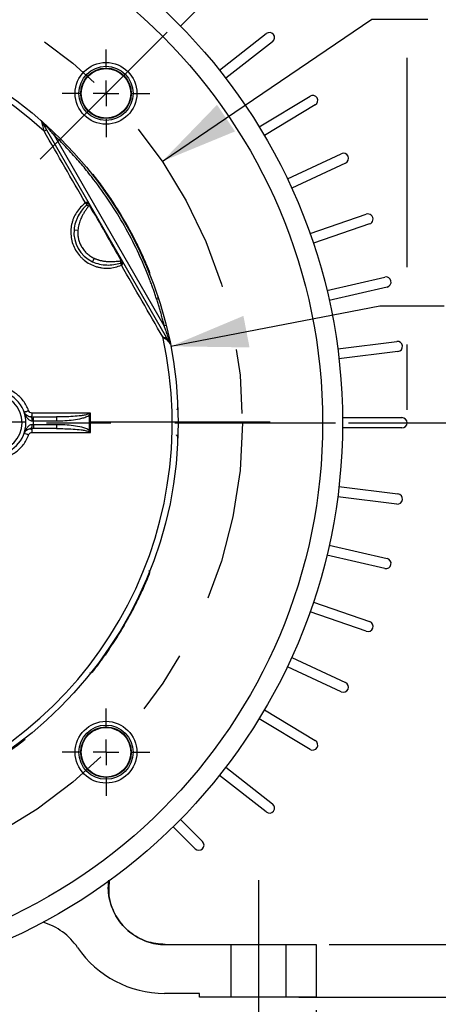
# Model space of a CAD drawing. Header units: inches. Extents: x 1.3 to 88, y 0 to 57.3.
# Tile 29 of 31: x 73 to 76.2, y 22.3 to 29.9. Entities that reach past the tile are written whole.
import ezdxf

# ---------------------------------------------------------------- set-up
doc = ezdxf.new("R2010")
doc.units = ezdxf.units.IN
doc.header["$LTSCALE"] = 2
doc.header["$MEASUREMENT"] = 0
for name, pattern in [('SLD-Center', [1.45, 0.7, -0.25, 0.25, -0.25]), ('SLD-Dashed', [0.45, 0.3, -0.15]), ('SLD-Solid', [0])]:
    doc.linetypes.add(name, pattern=pattern)
doc.layers.add('CENTER', color=40, linetype='SLD-Center')
doc.layers.add('HIDDEN', color=102, linetype='SLD-Dashed')
doc.layers.add('DIMENSIONS', color=140, linetype='SLD-Solid', lineweight=25)
doc.styles.add('SLDTEXTSTYLE0', font='GOTHIC.TTF', dxfattribs={"width": 0.913})
doc.dimstyles.new('SLDDIMSTYLE1', dxfattribs={"dimtxt": 0.5, "dimasz": 0.6, "dimexe": 0, "dimexo": 0.0625, "dimgap": 0.125, "dimtad": 0, "dimtih": 1, "dimtoh": 1, "dimrnd": 1e-09, "dimzin": 4, "dimdsep": 46, "dimtxsty": 'SLDTEXTSTYLE0', "dimsah": 1, "dimcen": 0.09, "dimadec": 0, "dimazin": 1, "dimtfac": 1, "dimtofl": 0, "dimtmove": 0, "dimatfit": 3, "dimfxl": 0, "dimfrac": 2, "dimtolj": 1, "dimtzin": 12, "dimarcsym": 0})
doc.dimstyles.new('SLDDIMSTYLE3', dxfattribs={"dimtxt": 0.5, "dimasz": 0.6, "dimexe": 0, "dimexo": 0.0625, "dimgap": 0.125, "dimtad": 0, "dimtih": 1, "dimtoh": 1, "dimrnd": 1e-09, "dimzin": 12, "dimdsep": 46, "dimtxsty": 'SLDTEXTSTYLE0', "dimsah": 1, "dimcen": 0.09, "dimadec": 0, "dimazin": 3, "dimtfac": 1, "dimtofl": 0, "dimtmove": 0, "dimatfit": 3, "dimfxl": 0, "dimfrac": 2, "dimtolj": 1, "dimtzin": 12, "dimarcsym": 0})
doc.dimstyles.new('SLDDIMSTYLE4', dxfattribs={"dimtxt": 0.5, "dimasz": 0.6, "dimexe": 0, "dimexo": 0.0625, "dimgap": 0.125, "dimtad": 0, "dimtih": 1, "dimtoh": 1, "dimrnd": 1e-09, "dimdsep": 46, "dimtxsty": 'SLDTEXTSTYLE0', "dimsah": 1, "dimcen": 0.09, "dimadec": 0, "dimazin": 2, "dimtfac": 1, "dimtmove": 0, "dimatfit": 0, "dimfxl": 0, "dimfrac": 2, "dimtolj": 1, "dimtzin": 12, "dimarcsym": 0})
doc.dimstyles.new('SLDDIMSTYLE5', dxfattribs={"dimtxt": 0.5, "dimasz": 0.6, "dimexe": 0, "dimexo": 0.0625, "dimgap": 0.125, "dimtad": 0, "dimtih": 1, "dimtoh": 1, "dimrnd": 1e-09, "dimzin": 12, "dimdsep": 46, "dimtxsty": 'SLDTEXTSTYLE0', "dimsah": 1, "dimcen": 0.09, "dimadec": 0, "dimazin": 3, "dimtfac": 1, "dimtmove": 0, "dimatfit": 0, "dimfxl": 0, "dimfrac": 2, "dimtolj": 1, "dimtzin": 12, "dimarcsym": 0})
doc.dimstyles.new('SLDDIMSTYLE6', dxfattribs={"dimtxt": 0.5, "dimasz": 0.6, "dimexe": 0, "dimexo": 0.0625, "dimgap": 0.125, "dimtad": 0, "dimtih": 1, "dimtoh": 1, "dimrnd": 1e-09, "dimzin": 12, "dimdsep": 46, "dimtxsty": 'SLDTEXTSTYLE0', "dimsah": 1, "dimcen": 0, "dimadec": 0, "dimazin": 3, "dimtfac": 1, "dimtofl": 0, "dimtmove": 0, "dimatfit": 3, "dimfxl": 0, "dimfrac": 2, "dimtolj": 1, "dimtzin": 12, "dimarcsym": 0})
doc.dimstyles.new('SLDDIMSTYLE7', dxfattribs={"dimtxt": 0.5, "dimasz": 0.6, "dimexe": 0, "dimexo": 0.0625, "dimgap": 0.125, "dimtad": 0, "dimtih": 1, "dimtoh": 1, "dimdec": 4, "dimlfac": 2, "dimzin": 4, "dimdsep": 46, "dimtxsty": 'SLDTEXTSTYLE0', "dimsah": 1, "dimcen": 0.09, "dimazin": 1, "dimtfac": 1, "dimtofl": 0, "dimtmove": 0, "dimatfit": 3, "dimfxl": 0, "dimfrac": 2, "dimtolj": 1, "dimtzin": 12, "dimarcsym": 0})
doc.dimstyles.new('SLDDIMSTYLE8', dxfattribs={"dimtxt": 0.5, "dimasz": 0.6, "dimexe": 0, "dimexo": 0.0625, "dimgap": 0.125, "dimtad": 0, "dimtih": 1, "dimtoh": 1, "dimrnd": 1e-09, "dimzin": 12, "dimdsep": 46, "dimtxsty": 'SLDTEXTSTYLE0', "dimsah": 1, "dimcen": 0, "dimadec": 0, "dimazin": 3, "dimtfac": 1, "dimtofl": 0, "dimtmove": 0, "dimatfit": 3, "dimfxl": 0, "dimfrac": 2, "dimtolj": 1, "dimtzin": 12, "dimarcsym": 0})

# ---------------------------------------------------------------- blocks, each defined once
blk = doc.blocks.new('_D_14')
at = {"layer": 'DIMENSIONS'}
for p, q in [((76.5956, 30.6726), (76.4433, 30.6726)), ((76.4433, 30.6726), (76.4433, 29.8788)), ((78.2581, 30.6726), (78.4105, 30.6726)), ((78.4105, 30.6726), (78.4105, 29.8788)), ((74.0972, 28.8465), (75.7284, 29.9521)), ((75.7284, 29.9521), (76.1659, 29.9521)), ((76.4433, 29.8788), (76.5956, 29.8788)), ((78.4105, 29.8788), (78.2581, 29.8788))]:
    blk.add_line(p, q, dxfattribs=at)
blk.add_solid([(74.0972, 28.8465), (74.664, 29.0796), (74.5237, 29.2866)], dxfattribs=at)
at = {"layer": 'DIMENSIONS', "char_height": 0.5, "attachment_point": 1, "style": 'SLDTEXTSTYLE0'}
for s, insert in [('%%c', (76.4033, 31.4128)), ('7.25', (77.1574, 31.4128)), ('184.2', (76.5956, 30.5175)), ('B.C.', (76.78, 29.6222))]:
    blk.add_mtext(s, dxfattribs=dict(at, insert=insert))
blk = doc.blocks.new('_D_16')
at = {"layer": 'DIMENSIONS'}
blk.add_line((71.0962, 31.2625), (71.0962, 33.1931), dxfattribs=at)
for start, end in [(76.97685, 90), (45, 59.22049)]:
    blk.add_arc((71.0962, 26.8125), 6.1306, start, end, dxfattribs=at)
for points in [[(71.0962, 32.9431), (71.6893, 32.789), (71.7015, 33.0387)], [(75.4312, 31.1475), (75.0707, 31.6432), (74.9027, 31.458)]]:
    blk.add_solid(points, dxfattribs=at)
at = {"layer": 'DIMENSIONS', "insert": (72.4777, 32.7182), "char_height": 0.5, "attachment_point": 1, "style": 'SLDTEXTSTYLE0'}
blk.add_mtext('45.00°', dxfattribs=at)
blk = doc.blocks.new('_D_17')
at = {"layer": 'DIMENSIONS'}
for p, q in [((75.5462, 26.8125), (78.4584, 26.8125)), ((78.2084, 26.8125), (78.2084, 25.3992)), ((77.3771, 24.6511), (77.2248, 24.6511)), ((77.2248, 24.6511), (77.2248, 23.8573)), ((79.0396, 24.6511), (79.192, 24.6511)), ((79.192, 24.6511), (79.192, 23.8573)), ((77.2248, 23.8573), (77.3771, 23.8573)), ((79.192, 23.8573), (79.0396, 23.8573)), ((78.2084, 22.3425), (78.2084, 23.7558)), ((75.1612, 22.3425), (78.4584, 22.3425))]:
    blk.add_line(p, q, dxfattribs=at)
for points in [[(78.2084, 26.8125), (78.0834, 26.2125), (78.3334, 26.2125)], [(78.2084, 22.3425), (78.3334, 22.9425), (78.0834, 22.9425)]]:
    blk.add_solid(points, dxfattribs=at)
at = {"layer": 'DIMENSIONS', "char_height": 0.5, "attachment_point": 1, "style": 'SLDTEXTSTYLE0'}
for s, insert in [('4.47', (77.5619, 25.3913)), ('113.5', (77.3771, 24.496))]:
    blk.add_mtext(s, dxfattribs=dict(at, insert=insert))
blk = doc.blocks.new('_D_18')
at = {"layer": 'DIMENSIONS'}
for p, q in [((71.1962, 32.7492), (80.8206, 32.7492)), ((80.5706, 32.7492), (80.5706, 28.3676)), ((79.7393, 27.6195), (79.587, 27.6195)), ((79.587, 27.6195), (79.587, 26.8257)), ((81.4018, 27.6195), (81.5542, 27.6195)), ((81.5542, 27.6195), (81.5542, 26.8257)), ((79.587, 26.8257), (79.7393, 26.8257)), ((81.5542, 26.8257), (81.4018, 26.8257)), ((80.5706, 22.3425), (80.5706, 26.7242)), ((75.3962, 22.3425), (80.8206, 22.3425))]:
    blk.add_line(p, q, dxfattribs=at)
for points in [[(80.5706, 32.7492), (80.4456, 32.1492), (80.6956, 32.1492)], [(80.5706, 22.3425), (80.6956, 22.9425), (80.4456, 22.9425)]]:
    blk.add_solid(points, dxfattribs=at)
at = {"layer": 'DIMENSIONS', "char_height": 0.5, "attachment_point": 1, "style": 'SLDTEXTSTYLE0'}
for s, insert in [('10.41', (79.7393, 28.3597)), ('264.3', (79.7393, 27.4644))]:
    blk.add_mtext(s, dxfattribs=dict(at, insert=insert))
blk = doc.blocks.new('_D_23')
at = {"layer": 'DIMENSIONS'}
for p, q in [((64.5307, 28.4125), (64.5307, 37.9366)), ((76.0037, 33.0492), (76.0037, 37.9366)), ((69.4359, 37.7602), (69.2836, 37.7602)), ((69.2836, 37.7602), (69.2836, 36.9665)), ((71.0984, 37.7602), (71.2507, 37.7602)), ((71.2507, 37.7602), (71.2507, 36.9665)), ((64.5307, 37.6866), (69.03, 37.6866)), ((76.0037, 37.6866), (71.5043, 37.6866)), ((69.2836, 36.9665), (69.4359, 36.9665)), ((71.2507, 36.9665), (71.0984, 36.9665)), ((76.0037, 31.895), (76.0037, 32.4492)), ((76.0037, 30.2521), (76.0037, 31.295)), ((76.0037, 28.0228), (76.0037, 29.6521)), ((76.0037, 26.9125), (76.0037, 27.4228))]:
    blk.add_line(p, q, dxfattribs=at)
for points in [[(64.5307, 37.6866), (65.1307, 37.5616), (65.1307, 37.8116)], [(76.0037, 37.6866), (75.4037, 37.8116), (75.4037, 37.5616)]]:
    blk.add_solid(points, dxfattribs=at)
at = {"layer": 'DIMENSIONS', "char_height": 0.5, "attachment_point": 1, "style": 'SLDTEXTSTYLE0'}
for s, insert in [('11.47', (69.4359, 38.5005)), ('291.4', (69.4359, 37.6052))]:
    blk.add_mtext(s, dxfattribs=dict(at, insert=insert))
blk = doc.blocks.new('_D_24')
at = {"layer": 'DIMENSIONS'}
for p, q in [((76.7911, 22.7525), (76.7911, 24.0025)), ((75.3962, 22.7525), (77.0411, 22.7525)), ((75.3962, 22.3425), (77.0411, 22.3425)), ((76.7911, 21.2308), (76.7911, 22.3425)), ((77.8995, 21.3044), (77.7472, 21.3044)), ((77.7472, 21.3044), (77.7472, 20.5107)), ((79.1926, 21.3044), (79.3449, 21.3044)), ((79.3449, 21.3044), (79.3449, 20.5107)), ((77.2911, 21.2308), (76.7911, 21.2308)), ((77.7472, 20.5107), (77.8995, 20.5107)), ((79.3449, 20.5107), (79.1926, 20.5107))]:
    blk.add_line(p, q, dxfattribs=at)
for points in [[(76.7911, 22.7525), (76.9161, 23.3525), (76.6661, 23.3525)], [(76.7911, 22.3425), (76.6661, 21.7425), (76.9161, 21.7425)]]:
    blk.add_solid(points, dxfattribs=at)
at = {"layer": 'DIMENSIONS', "char_height": 0.5, "attachment_point": 1, "style": 'SLDTEXTSTYLE0'}
for s, insert in [('0.41', (77.8995, 22.0446)), ('10.4', (77.8995, 21.1493))]:
    blk.add_mtext(s, dxfattribs=dict(at, insert=insert))
blk = doc.blocks.new('_D_25')
at = {"layer": 'DIMENSIONS'}
for p, q in [((71.0962, 22.3625), (71.0962, 20.7817)), ((74.8462, 21.7425), (74.8462, 20.7817)), ((72.3246, 21.1053), (72.1723, 21.1053)), ((72.1723, 21.1053), (72.1723, 20.3116)), ((73.6177, 21.1053), (73.77, 21.1053)), ((73.77, 21.1053), (73.77, 20.3116)), ((71.0962, 21.0317), (69.8462, 21.0317)), ((74.8462, 21.0317), (76.0962, 21.0317)), ((72.1723, 20.3116), (72.3246, 20.3116)), ((73.77, 20.3116), (73.6177, 20.3116))]:
    blk.add_line(p, q, dxfattribs=at)
for points in [[(71.0962, 21.0317), (70.4962, 21.1567), (70.4962, 20.9067)], [(74.8462, 21.0317), (75.4462, 20.9067), (75.4462, 21.1567)]]:
    blk.add_solid(points, dxfattribs=at)
at = {"layer": 'DIMENSIONS', "char_height": 0.5, "attachment_point": 1, "style": 'SLDTEXTSTYLE0'}
for s, insert in [('3.75', (72.3246, 21.8456)), ('95.3', (72.3246, 20.9502))]:
    blk.add_mtext(s, dxfattribs=dict(at, insert=insert))
blk = doc.blocks.new('_D_26')
at = {"layer": 'DIMENSIONS'}
for p, q in [((66.8962, 22.2425), (66.8962, 17.1703)), ((75.2962, 22.2425), (75.2962, 21.3317)), ((75.2962, 20.7317), (75.2962, 17.1703)), ((70.2649, 17.4939), (70.1126, 17.4939)), ((70.1126, 17.4939), (70.1126, 16.7001)), ((71.9274, 17.4939), (72.0797, 17.4939)), ((72.0797, 17.4939), (72.0797, 16.7001)), ((66.8962, 17.4203), (69.859, 17.4203)), ((75.2962, 17.4203), (72.3333, 17.4203)), ((70.1126, 16.7001), (70.2649, 16.7001)), ((72.0797, 16.7001), (71.9274, 16.7001))]:
    blk.add_line(p, q, dxfattribs=at)
for points in [[(66.8962, 17.4203), (67.4962, 17.2953), (67.4962, 17.5453)], [(75.2962, 17.4203), (74.6962, 17.5453), (74.6962, 17.2953)]]:
    blk.add_solid(points, dxfattribs=at)
at = {"layer": 'DIMENSIONS', "char_height": 0.5, "attachment_point": 1, "style": 'SLDTEXTSTYLE0'}
for s, insert in [('8.40', (70.4496, 18.2341)), ('213.4', (70.2649, 17.3388))]:
    blk.add_mtext(s, dxfattribs=dict(at, insert=insert))
blk = doc.blocks.new('_D_30')
at = {"layer": 'DIMENSIONS'}
for p, q in [((76.5956, 27.7964), (76.4433, 27.7964)), ((76.4433, 27.7964), (76.4433, 27.0026)), ((78.2581, 27.7964), (78.4105, 27.7964)), ((78.4105, 27.7964), (78.4105, 27.0026)), ((74.164, 27.4073), (75.7909, 27.7228)), ((75.7909, 27.7228), (76.2909, 27.7228)), ((76.4433, 27.0026), (76.5956, 27.0026)), ((78.4105, 27.0026), (78.2581, 27.0026))]:
    blk.add_line(p, q, dxfattribs=at)
blk.add_solid([(74.164, 27.4073), (74.7768, 27.3988), (74.7293, 27.6442)], dxfattribs=at)
at = {"layer": 'DIMENSIONS', "char_height": 0.5, "attachment_point": 1, "style": 'SLDTEXTSTYLE0'}
for s, insert in [('%%c', (76.4033, 28.5366)), ('6.25', (77.1574, 28.5366)), ('158.8', (76.5956, 27.6413))]:
    blk.add_mtext(s, dxfattribs=dict(at, insert=insert))
blk = doc.blocks.new('SW_CENTERMARKSYMBOL_1')
at = {"layer": 'CENTER', "color": 0}
for p, q in [((0, 0.2), (0, 0.3405)), ((0, 0), (0, 0.1)), ((-0.2, 0), (-0.3405, 0)), ((0, 0), (-0.1, 0)), ((0, 0), (0, -0.1)), ((0, 0), (0.1, 0)), ((0.2, 0), (0.3405, 0)), ((0, -0.2), (0, -0.3405))]:
    blk.add_line(p, q, dxfattribs=at)
blk = doc.blocks.new('SW_CENTERMARKSYMBOL_3')
at = {"layer": 'CENTER', "color": 0}
for p, q in [((0, 0.2), (0, 0.3405)), ((0, 0), (0, 0.1)), ((-0.2, 0), (-0.3405, 0)), ((0, 0), (-0.1, 0)), ((0, 0), (0, -0.1)), ((0, 0), (0.1, 0)), ((0.2, 0), (0.3405, 0)), ((0, -0.2), (0, -0.3405))]:
    blk.add_line(p, q, dxfattribs=at)
blk = doc.blocks.new('SW_CENTERMARKSYMBOL_5')
at = {"layer": 'CENTER', "color": 0}
blk.add_line((0.2, 0), (4.35, 0), dxfattribs=at)

msp = doc.modelspace()

# ---------------------------------------------------------------- linework, layer by layer
for p, q in [((74.56628, 30.226043), (74.239115, 29.898877)), ((74.542571, 29.555882), (74.907169, 29.840737)), ((74.956422, 29.777696), (74.591824, 29.492841)), ((74.851218, 29.11542), (75.247814, 29.353719)), ((75.289017, 29.285146), (74.892421, 29.046847)), ((73.16106, 29.155962), (73.161545, 29.156242)), ((74.159357, 27.42686), (73.16106, 29.155962)), ((73.26821, 29.059214), (73.257785, 29.04843)), ((74.113355, 27.566539), (73.257785, 29.04843)), ((75.07137, 28.710294), (75.490702, 28.905831)), ((75.524511, 28.833327), (75.10518, 28.637789)), ((73.508893, 28.508325), (73.523372, 28.498074)), ((75.247968, 28.284374), (75.685443, 28.435008)), ((75.711488, 28.359367), (75.274014, 28.208732)), ((73.410601, 28.314954), (73.440479, 28.312258)), ((73.567158, 28.092843), (73.554554, 28.06562)), ((73.769526, 28.071723), (73.771164, 28.054058)), ((75.379079, 27.842328), (75.829902, 27.946409)), ((75.847898, 27.868459), (75.397075, 27.764378)), ((74.127907, 27.570176), (74.113355, 27.566539)), ((75.463264, 27.388999), (75.922497, 27.445385)), ((75.932247, 27.365982), (75.473014, 27.309595)), ((73.537644, 26.887694), (73.084642, 26.887742)), ((73.09579, 26.827485), (73.09579, 26.857485)), ((73.09579, 26.857485), (73.273552, 26.857485)), ((73.09579, 26.827485), (73.273552, 26.827485)), ((73.273552, 26.857485), (73.273552, 26.827485)), ((73.524558, 26.880855), (73.531203, 26.874225)), ((75.500972, 26.852485), (75.963654, 26.852485)), ((73.060726, 26.764734), (73.086794, 26.764461)), ((73.071059, 26.76621), (73.065906, 26.76621)), ((73.09579, 26.797485), (73.09579, 26.767485)), ((73.273552, 26.797485), (73.09579, 26.797485)), ((73.273552, 26.767485), (73.09579, 26.767485)), ((73.273552, 26.797485), (73.273552, 26.767485)), ((73.531203, 26.750744), (73.524558, 26.744115)), ((75.963654, 26.772485), (75.500972, 26.772485)), ((73.084642, 26.737227), (73.537644, 26.737275)), ((75.473014, 26.315374), (75.932247, 26.258987)), ((75.922497, 26.179584), (75.463264, 26.23597)), ((75.397075, 25.860591), (75.847898, 25.75651)), ((75.829902, 25.678561), (75.379079, 25.782641)), ((75.274014, 25.416237), (75.711488, 25.265602)), ((75.685443, 25.189961), (75.247968, 25.340595)), ((75.10518, 24.98718), (75.524511, 24.791643)), ((75.490702, 24.719138), (75.07137, 24.914676)), ((74.892421, 24.578122), (75.289017, 24.339823)), ((75.247814, 24.27125), (74.851218, 24.509549)), ((74.907169, 23.784232), (74.542571, 24.069087)), ((74.591824, 24.132128), (74.956422, 23.847273)), ((74.239115, 23.726092), (74.410717, 23.55449)), ((74.354148, 23.497922), (74.182546, 23.669523)), ((74.12124, 22.752485), (75.296154, 22.752485)), ((75.296154, 22.752485), (75.296154, 22.342485)), ((74.386154, 22.372485), (74.115158, 22.372485)), ((74.386154, 22.342485), (74.386154, 22.372485)), ((75.296154, 22.342485), (74.386154, 22.342485))]:
    msp.add_line(p, q)
for centre, radius in [((71.096154, 26.812485), 4.405), ((71.096154, 26.812485), 4.25), ((71.096154, 26.812485), 3.125), ((73.659416, 29.375747), 0.2405), ((73.659416, 29.375747), 0.21095), ((73.659416, 29.375747), 0.196736), ((73.659416, 29.375747), 0.193045), ((73.659416, 24.249222), 0.2405), ((73.659416, 24.249222), 0.21095), ((73.659416, 24.249222), 0.196736), ((73.659416, 24.249222), 0.193045)]:
    msp.add_circle(centre, radius)
for centre, radius, start, end in [((71.096154, 26.812485), 3.078634, 47.4778945, 132.5221055), ((74.931796, 29.809217), 0.04, 308, 128), ((75.268415, 29.319432), 0.04, 301, 121), ((73.135079, 29.140962), 0.03, 30, 48.7930744), ((73.151304, 29.151773), 0.011174, 23.5753952, 48.5713911), ((73.220461, 29.016094), 0.078562, 106.3866847, 123.6540862), ((75.507607, 28.869579), 0.04, 295, 115), ((73.494414, 28.518576), 0.017741, 324.7026854, 360), ((75.698465, 28.397188), 0.04, 289, 109), ((73.659589, 28.292485), 0.25, 174.8433925, 245.1566033), ((73.772802, 28.036393), 0.017741, 28.2753211, 95.2973146), ((75.8389, 27.907434), 0.04, 283, 103), ((71.096154, 26.812485), 3.078634, 287.4778942, 12.5221058), ((74.142236, 27.446648), 0.005003, 319.535904, 20.4565135), ((75.927372, 27.405684), 0.04, 277, 97), ((74.146367, 27.41936), 0.015, 11.252711, 30), ((72.786154, 26.812485), 0.25, 270, 90), ((72.786154, 26.812485), 0.22, 270, 90), ((72.99791, 27.039268), 0.144031, 279.3769355, 293.9650646), ((73.046143, 26.880514), 0.039172, 323.9912052, 10.6335961), ((73.042143, 26.834861), 0.042254, 350.3692154, 32.3730151), ((72.786154, 26.812485), 0.31, 357.2265406, 2.7734594), ((71.096154, 26.812485), 2.435832, 358.5475877, 1.4524123), ((71.096154, 26.812485), 2.442649, 358.2355669, 1.7644331), ((75.963654, 26.812485), 0.04, 270, 90), ((73.042143, 26.790108), 0.042254, 327.6269849, 9.6307846), ((73.046143, 26.744455), 0.039172, 349.3664039, 36.0087948), ((72.99791, 26.585701), 0.144031, 66.0349354, 80.6230645), ((75.927372, 26.219286), 0.04, 263, 83), ((75.8389, 25.717535), 0.04, 257, 77), ((75.698465, 25.227782), 0.04, 251, 71), ((75.507607, 24.75539), 0.04, 245, 65), ((75.268415, 24.305537), 0.04, 239, 59), ((74.931796, 23.815752), 0.04, 232, 52), ((74.382432, 23.526206), 0.04, 225, 45), ((73.025562, 22.44738), 0.5, 34.365714, 73.2293513), ((74.115158, 23.192485), 0.82, 214.365714, 270)]:
    msp.add_arc(centre, radius, start, end)
for points, knots in [([(73.161545, 29.156242), (73.160702, 29.15733), (73.158679, 29.159941), (73.156256, 29.162209), (73.154842, 29.163532)], [0, 0, 0, 0, 0.41633709, 1, 1, 1, 1]), ([(73.154842, 29.163532), (73.154842, 29.163532), (73.155465, 29.161179), (73.156965, 29.155518), (73.157864, 29.152129), (73.15973, 29.145116), (73.160701, 29.141472), (73.162653, 29.13417), (73.163641, 29.130481), (73.166631, 29.119349), (73.168658, 29.111838), (73.172757, 29.096726), (73.174831, 29.089122), (73.176924, 29.081489)], [0, 0, 0, 0, 0.125, 0.125, 0.25, 0.25, 0.375, 0.375, 0.5, 0.5, 0.75, 0.75, 1, 1, 1, 1]), ([(73.257785, 29.04843), (73.253886, 29.052933), (73.246419, 29.061558), (73.235653, 29.07386), (73.225862, 29.084988), (73.217055, 29.094945), (73.207059, 29.106178), (73.196259, 29.118202), (73.1862, 29.129319), (73.178968, 29.137259), (73.174032, 29.142655), (73.169823, 29.147245), (73.166363, 29.15101), (73.163584, 29.154031), (73.162178, 29.155556), (73.161545, 29.156242)], [0, 0, 0, 0, 0.120280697, 0.230371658, 0.330278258, 0.420007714, 0.499570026, 0.635402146, 0.74920666, 0.807558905, 0.85903879, 0.903768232, 0.941933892, 0.973837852, 1, 1, 1, 1]), ([(74.113355, 27.566539), (74.110408, 27.578165), (74.104517, 27.601408), (74.095174, 27.636132), (74.085464, 27.670734), (74.075351, 27.705207), (74.064845, 27.739552), (74.053942, 27.77377), (74.042644, 27.807859), (74.030951, 27.841821), (74.018862, 27.875654), (74.006378, 27.90936), (73.993499, 27.942938), (73.957887, 28.032671), (73.89398, 28.176378), (73.791693, 28.368738), (73.676241, 28.553516), (73.578703, 28.68764), (73.507807, 28.776488), (73.46843, 28.82388), (73.428143, 28.870455), (73.386951, 28.916218), (73.344833, 28.961148), (73.301866, 29.005325), (73.272483, 29.034057), (73.257785, 29.04843)], [0, 0, 0, 0, 0.02075738, 0.04150124, 0.06223436, 0.08295949, 0.10367941, 0.12439689, 0.14511472, 0.16583565, 0.18656247, 0.20729795, 0.22804485, 0.24880593, 0.37439139, 0.5000013, 0.62558667, 0.75119667, 0.78677191, 0.82231324, 0.85783461, 0.89334999, 0.92887337, 0.96441873, 1, 1, 1, 1]), ([(73.99686, 27.99107), (73.992238, 28.002336), (73.982998, 28.024861), (73.968645, 28.058431), (73.953938, 28.091826), (73.93884, 28.125031), (73.923363, 28.15805), (73.907502, 28.190882), (73.891259, 28.223527), (73.874634, 28.255985), (73.857626, 28.288257), (73.840235, 28.320342), (73.822463, 28.35224), (73.799995, 28.391484), (73.77248, 28.437834), (73.739477, 28.490982), (73.705436, 28.543428), (73.670363, 28.595178), (73.634235, 28.646212), (73.59714, 28.696601), (73.571561, 28.729567), (73.558764, 28.746059)], [0, 0, 0, 0, 0.04171506, 0.08340248, 0.12506793, 0.16671706, 0.20835553, 0.24998901, 0.29162318, 0.33326371, 0.37491626, 0.4165865, 0.45828009, 0.50000266, 0.57149622, 0.6429204, 0.71430374, 0.7856748, 0.85706216, 0.92849439, 1, 1, 1, 1]), ([(73.499969, 28.522527), (73.486241, 28.512498), (73.473624, 28.501374), (73.450529, 28.477022), (73.440003, 28.463723), (73.421416, 28.435199), (73.413524, 28.420265), (73.403743, 28.396876), (73.400827, 28.388915), (73.395703, 28.37265), (73.393486, 28.364303), (73.388038, 28.339162), (73.385968, 28.322237), (73.385179, 28.296602), (73.385305, 28.288016), (73.386359, 28.270757), (73.387295, 28.262071), (73.391262, 28.236446), (73.395446, 28.219752), (73.406888, 28.18714), (73.414245, 28.171094), (73.431538, 28.141086), (73.441494, 28.126983), (73.458404, 28.107191), (73.464406, 28.100792), (73.476865, 28.08869), (73.48333, 28.082969), (73.503415, 28.066769), (73.517718, 28.057243), (73.548189, 28.040795), (73.563997, 28.034079), (73.588289, 28.026254), (73.596497, 28.024016), (73.613135, 28.020287), (73.621607, 28.018791), (73.647011, 28.0155), (73.663894, 28.014875), (73.697562, 28.016648), (73.714484, 28.019086), (73.747434, 28.026957), (73.763451, 28.032354), (73.779002, 28.039228)], [0, 0, 0, 0, 0.0625, 0.0625, 0.125, 0.125, 0.1875, 0.1875, 0.21875, 0.21875, 0.25, 0.25, 0.3125, 0.3125, 0.34375, 0.34375, 0.375, 0.375, 0.4375, 0.4375, 0.5, 0.5, 0.5625, 0.5625, 0.59375, 0.59375, 0.625, 0.625, 0.6875, 0.6875, 0.75, 0.75, 0.78125, 0.78125, 0.8125, 0.8125, 0.875, 0.875, 0.9375, 0.9375, 1, 1, 1, 1]), ([(73.508893, 28.508325), (73.496868, 28.496147), (73.48479, 28.483057), (73.462593, 28.454631), (73.45241, 28.439337), (73.439162, 28.414717), (73.435075, 28.406207), (73.427769, 28.388879), (73.424534, 28.380035), (73.416163, 28.352998), (73.412347, 28.334301), (73.410601, 28.314954)], [0, 0, 0, 0, 0.25, 0.25, 0.5, 0.5, 0.625, 0.625, 0.75, 0.75, 1, 1, 1, 1]), ([(73.509504, 28.527905), (73.50889, 28.527564), (73.507589, 28.526842), (73.505374, 28.525605), (73.502821, 28.524156), (73.500948, 28.523087), (73.499969, 28.522527)], [0, 0, 0, 0, 0.21129368, 0.44832808, 0.71126244, 1, 1, 1, 1]), ([(73.499969, 28.522527), (73.50046, 28.521848), (73.501406, 28.520537), (73.502308, 28.519213), (73.502742, 28.518576)], [0, 0, 0, 0, 0.51851537, 1, 1, 1, 1]), ([(73.502742, 28.518576), (73.503377, 28.517616), (73.504613, 28.515749), (73.506253, 28.513065), (73.507689, 28.510592), (73.5085, 28.509065), (73.508893, 28.508325)], [0, 0, 0, 0, 0.27215987, 0.52930527, 0.77172484, 1, 1, 1, 1]), ([(73.520697, 28.518575), (73.519774, 28.519575), (73.517979, 28.521517), (73.515147, 28.524039), (73.512358, 28.526189), (73.510431, 28.527347), (73.509504, 28.527905)], [0, 0, 0, 0, 0.27387378, 0.53258212, 0.77488201, 1, 1, 1, 1]), ([(73.780683, 28.070986), (73.739701, 28.144457), (73.698016, 28.217531), (73.613889, 28.36324), (73.571448, 28.435877), (73.528313, 28.508104)], [0, 0, 0, 0, 0.5, 0.5, 1, 1, 1, 1]), ([(73.523372, 28.498074), (73.52089, 28.494567), (73.515922, 28.48755), (73.50842, 28.477068), (73.501031, 28.466508), (73.4914, 28.451973), (73.480214, 28.433638), (73.468876, 28.412043), (73.45977, 28.391421), (73.452557, 28.371632), (73.446923, 28.35185), (73.442721, 28.332092), (73.441223, 28.318839), (73.440479, 28.312258)], [0, 0, 0, 0, 0.06251992, 0.12508933, 0.18753961, 0.2500294, 0.37875633, 0.49985207, 0.60462193, 0.70652459, 0.80604002, 0.90368341, 1, 1, 1, 1]), ([(73.440479, 28.312258), (73.440234, 28.309118), (73.439745, 28.302851), (73.43952, 28.293437), (73.43967, 28.284048), (73.440231, 28.274681), (73.441195, 28.265337), (73.442563, 28.256015), (73.445891, 28.238535), (73.453321, 28.213312), (73.468286, 28.182052), (73.48788, 28.153446), (73.507635, 28.132699), (73.524897, 28.118258), (73.538293, 28.108694), (73.552341, 28.100089), (73.562209, 28.095263), (73.567158, 28.092843)], [0, 0, 0, 0, 0.035014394, 0.069874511, 0.104644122, 0.1393875, 0.174169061, 0.209053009, 0.244102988, 0.371985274, 0.500018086, 0.627897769, 0.755933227, 0.817093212, 0.877927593, 0.938781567, 1, 1, 1, 1]), ([(73.554554, 28.06562), (73.572181, 28.057459), (73.590298, 28.051408), (73.627169, 28.04304), (73.64607, 28.040741), (73.68326, 28.03964), (73.701571, 28.040814), (73.737251, 28.045824), (73.754616, 28.049736), (73.771164, 28.054058)], [0, 0, 0, 0, 0.25, 0.25, 0.5, 0.5, 0.75, 0.75, 1, 1, 1, 1]), ([(73.567158, 28.092843), (73.570171, 28.09149), (73.576213, 28.088774), (73.585498, 28.085137), (73.594969, 28.081805), (73.604642, 28.078813), (73.614512, 28.076151), (73.624581, 28.073821), (73.634847, 28.071823), (73.645312, 28.070156), (73.655975, 28.068823), (73.671422, 28.067393), (73.692203, 28.066577), (73.716305, 28.067109), (73.742256, 28.069089), (73.759348, 28.07074), (73.769526, 28.071723)], [0, 0, 0, 0, 0.04804741, 0.09636441, 0.14502166, 0.19408835, 0.24363196, 0.29371803, 0.34441001, 0.39576911, 0.44785416, 0.50072159, 0.62142705, 0.75017993, 0.85122983, 1, 1, 1, 1]), ([(73.771164, 28.054058), (73.771627, 28.053317), (73.772552, 28.051834), (73.773942, 28.049396), (73.775516, 28.046526), (73.777238, 28.043139), (73.778409, 28.040541), (73.779002, 28.039228)], [0, 0, 0, 0, 0.17297904, 0.34601095, 0.51879986, 0.75681663, 1, 1, 1, 1]), ([(73.779002, 28.039228), (73.779812, 28.039703), (73.78136, 28.04061), (73.783492, 28.041865), (73.785349, 28.042962), (73.786978, 28.043931), (73.787953, 28.044515), (73.788426, 28.044797)], [0, 0, 0, 0, 0.23997841, 0.45872718, 0.65626095, 0.83347096, 1, 1, 1, 1]), ([(73.788426, 28.044797), (73.788409, 28.04583), (73.788374, 28.047951), (73.787964, 28.051218), (73.787283, 28.054641), (73.786051, 28.059057), (73.784014, 28.064607), (73.781829, 28.068792), (73.780683, 28.070987)], [0, 0, 0, 0, 0.11589608, 0.2379191, 0.36626738, 0.50096424, 0.7383104, 1, 1, 1, 1]), ([(73.996707, 27.963793), (73.997442, 27.965749), (73.999028, 27.96997), (73.999703, 27.976905), (73.99922, 27.984189), (73.997648, 27.988774), (73.99686, 27.99107)], [0, 0, 0, 0, 0.22331122, 0.48210864, 0.74066908, 1, 1, 1, 1]), ([(74.070045, 27.772482), (74.069324, 27.774364), (74.067879, 27.778133), (74.064256, 27.782958), (74.06148, 27.786008), (74.059749, 27.787077), (74.059718, 27.787096)], [0, 0, 0, 0, 0.33126613, 0.66366279, 0.99401548, 1, 1, 1, 1]), ([(74.159357, 27.42686), (74.159346, 27.426896), (74.159323, 27.42697), (74.159139, 27.427553), (74.158852, 27.428467), (74.158452, 27.429746), (74.157942, 27.431374), (74.157323, 27.433357), (74.156592, 27.435694), (74.155751, 27.438385), (74.154796, 27.441431), (74.153728, 27.444833), (74.152544, 27.448588), (74.151244, 27.452698), (74.148629, 27.460926), (74.144271, 27.474497), (74.138144, 27.493338), (74.13099, 27.514862), (74.12277, 27.53928), (74.116658, 27.556974), (74.113355, 27.566539)], [0, 0, 0, 0, 0.0101251, 0.02082124, 0.03254457, 0.0456444, 0.0603724, 0.07690606, 0.09537088, 0.11585689, 0.13842996, 0.16313927, 0.19002227, 0.21910803, 0.25041947, 0.36321203, 0.50064017, 0.63768667, 0.80412669, 1, 1, 1, 1]), ([(74.101554, 27.479982), (74.110656, 27.474586), (74.119379, 27.469133), (74.134563, 27.457112), (74.140895, 27.450641), (74.146042, 27.443401)], [0, 0, 0, 0, 0.5, 0.5, 1, 1, 1, 1]), ([(74.146924, 27.448396), (74.146284, 27.449448), (74.144892, 27.45174), (74.142245, 27.455216), (74.138797, 27.458972), (74.134338, 27.462893), (74.128012, 27.467431), (74.119911, 27.471996), (74.110617, 27.476261), (74.10443, 27.478802), (74.101554, 27.479982)], [0, 0, 0, 0, 0.07380175, 0.16076281, 0.26109342, 0.3748387, 0.50176968, 0.68915309, 0.85550692, 1, 1, 1, 1]), ([(73.056412, 26.907654), (73.046522, 26.935212), (73.032714, 26.960481), (73.006309, 26.995018), (72.996623, 27.005828), (72.975965, 27.025622), (72.964935, 27.034686), (72.941467, 27.051133), (72.929012, 27.058499), (72.90352, 27.071064), (72.890386, 27.076339), (72.863347, 27.084884), (72.849356, 27.088158), (72.821276, 27.092495), (72.80713, 27.09359), (72.792879, 27.093599)], [0, 0, 0, 0, 0.25, 0.25, 0.375, 0.375, 0.5, 0.5, 0.625, 0.625, 0.75, 0.75, 0.875, 0.875, 1, 1, 1, 1]), ([(73.021376, 26.897162), (73.024358, 26.888879), (73.027744, 26.880818), (73.03546, 26.865388), (73.039793, 26.858039), (73.04969, 26.845009), (73.055388, 26.839182), (73.065191, 26.832801), (73.068722, 26.831045), (73.076028, 26.82861), (73.079827, 26.827902), (73.083801, 26.827792)], [0, 0, 0, 0, 0.25, 0.25, 0.5, 0.5, 0.75, 0.75, 0.875, 0.875, 1, 1, 1, 1]), ([(73.07783, 26.857485), (73.07386, 26.857485), (73.070078, 26.857873), (73.062832, 26.859272), (73.059348, 26.860299), (73.04976, 26.864014), (73.044311, 26.867377), (73.035262, 26.874797), (73.031539, 26.878942), (73.025475, 26.887697), (73.023127, 26.8923), (73.021376, 26.897162)], [0, 0, 0, 0, 0.125, 0.125, 0.25, 0.25, 0.5, 0.5, 0.75, 0.75, 1, 1, 1, 1]), ([(73.084642, 26.887742), (73.078575, 26.887743), (73.072534, 26.889631), (73.062503, 26.896628), (73.058526, 26.901763), (73.056412, 26.907654)], [0, 0, 0, 0, 0.5, 0.5, 1, 1, 1, 1]), ([(74.212868, 26.913336), (74.213314, 26.913877), (74.215047, 26.915981), (74.216997, 26.920375), (74.218749, 26.926206), (74.218821, 26.930255), (74.218857, 26.932272)], [0, 0, 0, 0, 0.10366062, 0.40305257, 0.70272317, 1, 1, 1, 1]), ([(73.07783, 26.857485), (73.079313, 26.857485), (73.082275, 26.857485), (73.086762, 26.857485), (73.091268, 26.857485), (73.094282, 26.857485), (73.09579, 26.857485)], [0, 0, 0, 0, 0.25032422, 0.50001246, 0.74969447, 1, 1, 1, 1]), ([(73.524558, 26.880855), (73.520627, 26.878832), (73.516106, 26.87735), (73.506673, 26.874691), (73.501715, 26.873554), (73.486574, 26.870484), (73.476263, 26.86891), (73.445042, 26.864818), (73.423812, 26.862958), (73.359658, 26.858633), (73.316675, 26.857485), (73.273552, 26.857485)], [0, 0, 0, 0, 0.0625, 0.0625, 0.125, 0.125, 0.25, 0.25, 0.5, 0.5, 1, 1, 1, 1]), ([(73.273552, 26.827485), (73.295684, 26.827485), (73.317778, 26.828105), (73.361879, 26.830701), (73.383888, 26.832664), (73.42779, 26.838432), (73.449581, 26.842152), (73.48163, 26.850335), (73.492213, 26.853483), (73.507756, 26.859623), (73.512845, 26.861898), (73.522527, 26.867216), (73.527189, 26.870201), (73.531203, 26.874225)], [0, 0, 0, 0, 0.25, 0.25, 0.5, 0.5, 0.75, 0.75, 0.875, 0.875, 0.9375, 0.9375, 1, 1, 1, 1]), ([(73.083801, 26.797177), (73.079827, 26.797069), (73.076028, 26.796365), (73.06872, 26.793934), (73.065188, 26.79218), (73.055384, 26.785803), (73.049685, 26.779978), (73.03979, 26.766947), (73.035459, 26.759597), (73.027745, 26.744161), (73.02436, 26.736095), (73.021376, 26.727807)], [0, 0, 0, 0, 0.125, 0.125, 0.25, 0.25, 0.5, 0.5, 0.75, 0.75, 1, 1, 1, 1]), ([(73.021376, 26.727807), (73.023127, 26.732669), (73.025475, 26.737272), (73.031539, 26.746028), (73.035262, 26.750172), (73.044311, 26.757592), (73.04976, 26.760955), (73.059348, 26.76467), (73.062832, 26.765697), (73.070078, 26.767096), (73.07386, 26.767485), (73.07783, 26.767485)], [0, 0, 0, 0, 0.25, 0.25, 0.5, 0.5, 0.75, 0.75, 0.875, 0.875, 1, 1, 1, 1]), ([(73.09579, 26.767485), (73.094282, 26.767485), (73.091268, 26.767485), (73.086762, 26.767485), (73.082275, 26.767485), (73.079313, 26.767485), (73.07783, 26.767485)], [0, 0, 0, 0, 0.25030553, 0.499987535, 0.749675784, 1, 1, 1, 1]), ([(73.531203, 26.750744), (73.527187, 26.75477), (73.52249, 26.757781), (73.512694, 26.763147), (73.507533, 26.765442), (73.492015, 26.771549), (73.481453, 26.774684), (73.449476, 26.782835), (73.427758, 26.786541), (73.383939, 26.792298), (73.361878, 26.794268), (73.317769, 26.796864), (73.295677, 26.797485), (73.273552, 26.797485)], [0, 0, 0, 0, 0.0625, 0.0625, 0.125, 0.125, 0.25, 0.25, 0.5, 0.5, 0.75, 0.75, 1, 1, 1, 1]), ([(73.273552, 26.767485), (73.295106, 26.767485), (73.316628, 26.767174), (73.3596, 26.765876), (73.381092, 26.764891), (73.423781, 26.762013), (73.444939, 26.76016), (73.476091, 26.756084), (73.486381, 26.754517), (73.501498, 26.751463), (73.506527, 26.750316), (73.516069, 26.747633), (73.520625, 26.746137), (73.524558, 26.744114)], [0, 0, 0, 0, 0.25, 0.25, 0.5, 0.5, 0.75, 0.75, 0.875, 0.875, 0.9375, 0.9375, 1, 1, 1, 1]), ([(72.792879, 26.53137), (72.821385, 26.531389), (72.849238, 26.535678), (72.890003, 26.548484), (72.903361, 26.553837), (72.928836, 26.566373), (72.941067, 26.573588), (72.964495, 26.589944), (72.975764, 26.599169), (72.99651, 26.619018), (73.006069, 26.629678), (73.032298, 26.663862), (73.046564, 26.689875), (73.056412, 26.717315)], [0, 0, 0, 0, 0.25, 0.25, 0.375, 0.375, 0.5, 0.5, 0.625, 0.625, 0.75, 0.75, 1, 1, 1, 1]), ([(73.056412, 26.717315), (73.058534, 26.72323), (73.062447, 26.728289), (73.0725, 26.735328), (73.078535, 26.737226), (73.084642, 26.737227)], [0, 0, 0, 0, 0.5, 0.5, 1, 1, 1, 1]), ([(74.218857, 26.692697), (74.218819, 26.694709), (74.218744, 26.698739), (74.217094, 26.704595), (74.21439, 26.709998), (74.21109, 26.71437), (74.20841, 26.716492), (74.207313, 26.71736)], [0, 0, 0, 0, 0.21273158, 0.42618842, 0.63833212, 0.85193003, 1, 1, 1, 1]), ([(73.558764, 24.87891), (73.566252, 24.888513), (73.581223, 24.907713), (73.603247, 24.936832), (73.624943, 24.966172), (73.64628, 24.995756), (73.667267, 25.025578), (73.687901, 25.05564), (73.708184, 25.085941), (73.728115, 25.116482), (73.747693, 25.147261), (73.76692, 25.17828), (73.785795, 25.209539), (73.808718, 25.248519), (73.835307, 25.295407), (73.865073, 25.350433), (73.893716, 25.406011), (73.921242, 25.46214), (73.947622, 25.51883), (73.972963, 25.57604), (73.988892, 25.614606), (73.99686, 25.633899)], [0, 0, 0, 0, 0.04171506, 0.08340248, 0.12506793, 0.16671706, 0.20835553, 0.24998901, 0.29162318, 0.33326371, 0.37491626, 0.4165865, 0.45828009, 0.50000266, 0.57149622, 0.6429204, 0.71430374, 0.7856748, 0.85706216, 0.92849439, 1, 1, 1, 1]), ([(73.99686, 25.633899), (73.997639, 25.636182), (73.999199, 25.640755), (73.99974, 25.648035), (73.998873, 25.655215), (73.997274, 25.660738), (73.995597, 25.663542), (73.99516, 25.664273)], [0, 0, 0, 0, 0.22949942, 0.45966913, 0.68859349, 0.91885765, 1, 1, 1, 1]), ([(73.533438, 24.865444), (73.53411, 24.865436), (73.53785, 24.865396), (73.544409, 24.867703), (73.552579, 24.872043), (73.556701, 24.876619), (73.558764, 24.87891)], [0, 0, 0, 0, 0.06814041, 0.37930936, 0.68928624, 1, 1, 1, 1]), ([(72.274739, 23.911778), (72.286005, 23.9164), (72.30853, 23.92564), (72.3421, 23.939993), (72.375495, 23.9547), (72.4087, 23.969798), (72.441719, 23.985276), (72.474551, 24.001136), (72.507196, 24.017379), (72.539654, 24.034005), (72.571926, 24.051012), (72.604011, 24.068403), (72.635909, 24.086175), (72.675153, 24.108643), (72.721503, 24.136159), (72.774651, 24.169161), (72.827097, 24.203202), (72.878847, 24.238275), (72.929881, 24.274403), (72.98027, 24.311498), (73.013236, 24.337077), (73.029728, 24.349874)], [0, 0, 0, 0, 0.041715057, 0.083402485, 0.125067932, 0.166717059, 0.208355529, 0.249989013, 0.291623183, 0.333263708, 0.374916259, 0.416586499, 0.458280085, 0.500002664, 0.571496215, 0.6429204, 0.714303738, 0.785674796, 0.85706216, 0.928494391, 1, 1, 1, 1]), ([(74.12124, 22.752485), (74.071434, 22.757383), (73.971823, 22.767178), (73.839344, 22.843501), (73.738279, 22.956004), (73.681767, 23.096096), (73.673483, 23.200368), (73.682192, 23.251844), (73.682632, 23.254444)], [0, 0, 0, 0, 0.19789424, 0.39578848, 0.59368272, 0.79157697, 0.98947121, 1, 1, 1, 1]), ([(73.686349, 23.257047), (73.68243, 23.216024), (73.673758, 23.125239), (73.720778, 22.988781), (73.810647, 22.867617), (73.936821, 22.783632), (74.047033, 22.75442), (74.108917, 22.752806), (74.12124, 22.752485)], [0, 0, 0, 0, 0.16250041, 0.35962239, 0.55674436, 0.75386634, 0.95098832, 1, 1, 1, 1])]:
    msp.add_open_spline(points, degree=3, knots=knots)
for points in [[(73.499968, 28.522527), (73.392433, 28.70869), (73.284738, 28.895023), (73.176924, 29.081489)], [(73.509504, 28.527905), (73.511204, 28.525154), (73.512154, 28.521808), (73.512154, 28.518576)], [(73.512154, 28.518576), (73.514733, 28.518576), (73.517653, 28.518576), (73.520697, 28.518575)], [(73.528313, 28.508104), (73.526063, 28.511871), (73.523542, 28.515368), (73.520694, 28.518573)], [(73.523372, 28.498074), (73.525535, 28.501129), (73.52721, 28.504529), (73.528314, 28.508105)], [(73.780684, 28.070987), (73.777035, 28.071819), (73.773253, 28.072068), (73.769526, 28.071723)], [(74.101554, 27.479982), (73.994201, 27.666195), (73.88669, 27.852612), (73.779001, 28.039228)], [(73.083801, 26.827792), (73.087757, 26.827684), (73.091755, 26.827582), (73.09579, 26.827485)], [(73.537644, 26.887694), (73.53332, 26.885398), (73.528956, 26.883117), (73.524558, 26.880855)], [(73.531203, 26.874225), (73.533404, 26.878691), (73.535552, 26.883183), (73.537644, 26.887694)], [(73.09579, 26.797485), (73.091755, 26.797387), (73.087757, 26.797285), (73.083801, 26.797177)], [(73.524558, 26.744114), (73.528956, 26.741852), (73.53332, 26.739571), (73.537644, 26.737275)], [(73.537644, 26.737275), (73.535533, 26.741767), (73.533386, 26.746259), (73.531203, 26.750744)]]:
    msp.add_open_spline(points, degree=3)
at = {"layer": 'CENTER'}
for p, q in [((71.096154, 26.812485), (75.537819, 31.25415)), ((74.936781, 26.816192), (72.542659, 26.816192)), ((74.846154, 23.252485), (74.846154, 21.842485))]:
    msp.add_line(p, q, dxfattribs=at)
msp.add_circle((71.096154, 26.812485), 3.625351, dxfattribs=at)
at = {"layer": 'HIDDEN'}
for p, q in [((74.631154, 22.752485), (74.631154, 22.342485)), ((75.061154, 22.342485), (75.061154, 22.752485))]:
    msp.add_line(p, q, dxfattribs=at)

# ---------------------------------------------------------------- block references
at = {"layer": 'CENTER'}
for name, p in [('SW_CENTERMARKSYMBOL_5', (71.096154, 26.812485)), ('SW_CENTERMARKSYMBOL_3', (73.659416, 29.375747)), ('SW_CENTERMARKSYMBOL_1', (73.659416, 24.249222))]:
    msp.add_blockref(name, p, dxfattribs=at)

# ---------------------------------------------------------------- dimensions: what is measured, and where the dimension line sits
at = {"layer": 'DIMENSIONS'}
for base, p1, p2, dimstyle, picture, middle in [((64.530654, 37.686637), (76.003654, 26.812485), (64.530654, 28.312485), 'SLDDIMSTYLE3', '_D_23', (70.267154, 37.686637)), ((71.096154, 21.031705), (74.846154, 21.842485), (71.096154, 22.462485), 'SLDDIMSTYLE5', '_D_25', (72.971154, 21.031705)), ((66.896154, 17.420281), (75.296154, 22.342485), (66.896154, 22.342485), 'SLDDIMSTYLE1', '_D_26', (71.096154, 17.420281))]:
    dim = msp.add_linear_dim(base=base, p1=p1, p2=p2, dimstyle=dimstyle, dxfattribs=at)
    dim.commit()
    dim.dimension.update_dxf_attribs({"geometry": picture, "text_midpoint": middle, "dimtype": 160})
dim = msp.add_angular_dim_2l(base=(74.861237, 31.650732), line1=((71.096154, 26.812485), (75.537819, 31.25415)), line2=((71.096154, 31.162485), (71.096154, 22.462485)), dimstyle='SLDDIMSTYLE7', dxfattribs=at)
dim.commit()
dim.dimension.update_dxf_attribs({"geometry": '_D_16', "text_midpoint": (73.44224, 32.476438), "dimtype": 162})
for base, p1, p2, dimstyle, picture, middle in [((80.570583, 22.342485), (71.096154, 32.749232), (75.296154, 22.342485), 'SLDDIMSTYLE3', '_D_18', (80.570583, 27.545858)), ((78.208378, 26.812485), (75.061154, 22.342485), (75.446154, 26.812485), 'SLDDIMSTYLE3', '_D_17', (78.208378, 24.577485)), ((76.791055, 22.342485), (75.296154, 22.752485), (75.296154, 22.342485), 'SLDDIMSTYLE4', '_D_24', (76.791055, 21.230794))]:
    dim = msp.add_linear_dim(base=base, p1=p1, p2=p2, angle=90, dimstyle=dimstyle, dxfattribs=at)
    dim.commit()
    dim.dimension.update_dxf_attribs({"geometry": picture, "text_midpoint": middle, "dimtype": 160})
dim = msp.add_diameter_dim_2p(p1=(68.095143, 24.778496), p2=(74.097164, 28.846473), text='<>\\PB.C.', dimstyle='SLDDIMSTYLE6', dxfattribs=at)
dim.commit()
dim.dimension.update_dxf_attribs({"geometry": '_D_14', "text_midpoint": (77.426872, 30.202096), "dimtype": 163})
dim = msp.add_diameter_dim_2p(p1=(68.028289, 26.217647), p2=(74.164018, 27.407322), dimstyle='SLDDIMSTYLE8', dxfattribs=at)
dim.commit()
dim.dimension.update_dxf_attribs({"geometry": '_D_30', "text_midpoint": (77.426872, 27.72277), "dimtype": 163})

doc.saveas('drawing.dxf')
